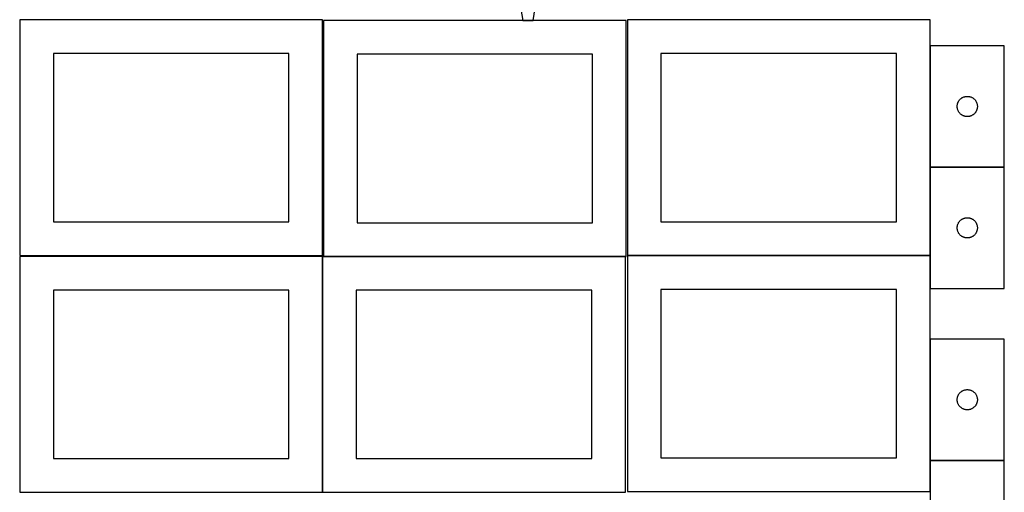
# Model space of a CAD drawing. Header units: millimetres. Extents: x 7 to 1493, y 7 to 2993.
# Tile 4 of 14: x 7 to 1470, y 1411 to 2113. Entities that reach past the tile are written whole.
import ezdxf

# ---------------------------------------------------------------- set-up
doc = ezdxf.new("R2010")
doc.units = ezdxf.units.MM
doc.layers.add('COMMON', color=5, linetype='CONTINUOUS', true_color=0x0000ff)
doc.layers.add('CUT', color=7, linetype='CONTINUOUS', true_color=0x000000)

msp = doc.modelspace()

# ---------------------------------------------------------------- linework, layer by layer
at = {"layer": 'COMMON'}
for p, q in [((306.546813, 2112.923826), (6.546813, 2112.923826)), ((1209.574234, 2112.923826), (909.574234, 2112.923826)), ((1359.674234, 2074.177481), (1359.674234, 1894.177481)), ((1359.674234, 1893.97748), (1359.674234, 1762.823825)), ((1359.774235, 1894.07748), (1469.774235, 1894.07748)), ((456.624736, 1411.364303), (456.624736, 1761.299045)), ((906.724736, 1761.464304), (457.949316, 1761.464304)), ((1359.574234, 1762.723825), (909.574234, 1762.723825)), ((1359.674234, 1762.623824), (1359.674234, 1713.97748)), ((1359.674234, 1638.722963), (1359.674234, 1458.722963)), ((1359.674234, 1458.522962), (1359.674234, 1412.623824)), ((1469.774235, 1458.622963), (1359.774235, 1458.622963))]:
    msp.add_line(p, q, dxfattribs=at)
at = {"layer": 'CUT'}
for p, q in [((749.047245, 2143.175724), (754.403867, 2111.866279)), ((769.789556, 2111.971658), (774.716811, 2143.351538)), ((456.524735, 2112.823825), (6.524735, 2112.823825)), ((6.524735, 2112.823825), (6.524735, 1762.823825)), ((456.524735, 1762.823825), (456.524735, 2112.823825)), ((907.949316, 2111.564304), (457.949316, 2111.564304)), ((457.949316, 2111.564304), (457.949316, 1761.564304)), ((754.403867, 2111.866279), (769.789556, 2111.971658)), ((907.949316, 1761.564304), (907.949316, 2111.564304)), ((1359.574234, 2112.823825), (909.574234, 2112.823825)), ((909.574234, 2112.823825), (909.574234, 1762.823825)), ((1359.574234, 1762.823825), (1359.574234, 2112.823825)), ((1469.774235, 2074.177481), (1359.774235, 2074.177481)), ((1359.774235, 2074.177481), (1359.774235, 1894.177481)), ((1469.774235, 1894.177481), (1469.774235, 2074.177481)), ((406.524735, 2062.823825), (56.524735, 2062.823825)), ((56.524735, 2062.823825), (56.524735, 1812.823825)), ((406.524735, 1812.823825), (406.524735, 2062.823825)), ((857.949316, 2061.564304), (507.949316, 2061.564304)), ((507.949316, 2061.564304), (507.949316, 1811.564304)), ((857.949316, 1811.564304), (857.949316, 2061.564304)), ((1309.574234, 2062.823825), (959.574234, 2062.823825)), ((959.574234, 2062.823825), (959.574234, 1812.823825)), ((1309.574234, 1812.823825), (1309.574234, 2062.823825)), ((1400.879376, 1989.828399), (1401.188701, 1990.536197)), ((1401.188701, 1990.536197), (1401.534053, 1991.227132)), ((1401.534053, 1991.227132), (1401.914516, 1991.899373)), ((1401.914516, 1991.899373), (1402.32908, 1992.551137)), ((1402.32908, 1992.551137), (1402.776646, 1993.180695)), ((1402.776646, 1993.180695), (1403.256028, 1993.786379)), ((1403.256028, 1993.786379), (1403.765955, 1994.366581)), ((1403.765955, 1994.366581), (1404.305073, 1994.919764)), ((1404.305073, 1994.919764), (1404.871953, 1995.44446)), ((1404.871953, 1995.44446), (1405.465093, 1995.939278)), ((1405.465093, 1995.939278), (1406.082919, 1996.402906)), ((1406.082919, 1996.402906), (1406.723792, 1996.834114)), ((1406.723792, 1996.834114), (1407.386014, 1997.23176)), ((1407.386014, 1997.23176), (1408.067828, 1997.594787)), ((1408.067828, 1997.594787), (1408.767427, 1997.922235)), ((1408.767427, 1997.922235), (1409.482954, 1998.213233)), ((1409.482954, 1998.213233), (1410.212513, 1998.467012)), ((1410.212513, 1998.467012), (1410.954168, 1998.682897)), ((1410.954168, 1998.682897), (1411.705954, 1998.860316)), ((1411.705954, 1998.860316), (1412.465876, 1998.998799)), ((1412.465876, 1998.998799), (1413.23192, 1999.097979)), ((1413.23192, 1999.097979), (1414.002054, 1999.157592)), ((1414.002054, 1999.157592), (1414.774235, 1999.177481)), ((1414.774235, 1999.177481), (1415.546416, 1999.157592)), ((1415.546416, 1999.157592), (1416.31655, 1999.097979)), ((1416.31655, 1999.097979), (1417.082594, 1998.998799)), ((1417.082594, 1998.998799), (1417.842516, 1998.860316)), ((1417.842516, 1998.860316), (1418.594302, 1998.682897)), ((1418.594302, 1998.682897), (1419.335958, 1998.467012)), ((1419.335958, 1998.467012), (1420.065516, 1998.213233)), ((1420.065516, 1998.213233), (1420.781044, 1997.922235)), ((1420.781044, 1997.922235), (1421.480642, 1997.594787)), ((1421.480642, 1997.594787), (1422.162456, 1997.23176)), ((1422.162456, 1997.23176), (1422.824678, 1996.834114)), ((1422.824678, 1996.834114), (1423.465552, 1996.402906)), ((1423.465552, 1996.402906), (1424.083377, 1995.939278)), ((1424.083377, 1995.939278), (1424.676517, 1995.44446)), ((1424.676517, 1995.44446), (1425.243397, 1994.919764)), ((1425.243397, 1994.919764), (1425.782516, 1994.366581)), ((1425.782516, 1994.366581), (1426.292442, 1993.786379)), ((1426.292442, 1993.786379), (1426.771824, 1993.180695)), ((1426.771824, 1993.180695), (1427.21939, 1992.551137)), ((1427.21939, 1992.551137), (1427.633955, 1991.899373)), ((1427.633955, 1991.899373), (1428.014417, 1991.227132)), ((1428.014417, 1991.227132), (1428.359769, 1990.536197)), ((1428.359769, 1990.536197), (1428.669095, 1989.828399)), ((1399.779208, 1984.5637), (1399.818972, 1985.335113)), ((1399.779208, 1983.791262), (1399.779208, 1984.5637)), ((1399.818972, 1983.019849), (1399.779208, 1983.791262)), ((1399.818972, 1985.335113), (1399.898395, 1986.103456)), ((1399.898395, 1982.251506), (1399.818972, 1983.019849)), ((1399.898395, 1986.103456), (1400.017266, 1986.866692)), ((1400.017266, 1981.48827), (1399.898395, 1982.251506)), ((1400.017266, 1986.866692), (1400.17527, 1987.622797)), ((1400.17527, 1980.732165), (1400.017266, 1981.48827)), ((1400.17527, 1987.622797), (1400.371987, 1988.369766)), ((1400.371987, 1979.985196), (1400.17527, 1980.732165)), ((1400.371987, 1988.369766), (1400.606897, 1989.105617)), ((1400.606897, 1979.249345), (1400.371987, 1979.985196)), ((1400.606897, 1989.105617), (1400.879376, 1989.828399)), ((1400.879376, 1978.526563), (1400.606897, 1979.249345)), ((1401.188701, 1977.818765), (1400.879376, 1978.526563)), ((1401.534053, 1977.12783), (1401.188701, 1977.818765)), ((1401.914516, 1976.455589), (1401.534053, 1977.12783)), ((1402.32908, 1975.803825), (1401.914516, 1976.455589)), ((1402.776646, 1975.174267), (1402.32908, 1975.803825)), ((1427.21939, 1975.803825), (1426.771824, 1975.174267)), ((1427.633955, 1976.455589), (1427.21939, 1975.803825)), ((1428.014417, 1977.12783), (1427.633955, 1976.455589)), ((1428.359769, 1977.818765), (1428.014417, 1977.12783)), ((1428.669095, 1978.526563), (1428.359769, 1977.818765)), ((1428.669095, 1989.828399), (1428.941574, 1989.105617)), ((1428.941574, 1979.249345), (1428.669095, 1978.526563)), ((1428.941574, 1989.105617), (1429.176483, 1988.369766)), ((1429.176483, 1979.985196), (1428.941574, 1979.249345)), ((1429.176483, 1988.369766), (1429.373201, 1987.622797)), ((1429.373201, 1980.732165), (1429.176483, 1979.985196)), ((1429.373201, 1987.622797), (1429.531204, 1986.866692)), ((1429.531204, 1981.48827), (1429.373201, 1980.732165)), ((1429.531204, 1986.866692), (1429.650075, 1986.103456)), ((1429.650075, 1982.251506), (1429.531204, 1981.48827)), ((1429.650075, 1986.103456), (1429.729498, 1985.335113)), ((1429.729498, 1983.019849), (1429.650075, 1982.251506)), ((1429.729498, 1985.335113), (1429.769262, 1984.5637)), ((1429.769262, 1983.791262), (1429.729498, 1983.019849)), ((1429.769262, 1984.5637), (1429.769262, 1983.791262)), ((1403.256028, 1974.568583), (1402.776646, 1975.174267)), ((1403.765955, 1973.988381), (1403.256028, 1974.568583)), ((1404.305073, 1973.435198), (1403.765955, 1973.988381)), ((1404.871953, 1972.910502), (1404.305073, 1973.435198)), ((1405.465093, 1972.415684), (1404.871953, 1972.910502)), ((1406.082919, 1971.952056), (1405.465093, 1972.415684)), ((1406.723792, 1971.520848), (1406.082919, 1971.952056)), ((1407.386014, 1971.123202), (1406.723792, 1971.520848)), ((1408.067828, 1970.760175), (1407.386014, 1971.123202)), ((1408.767427, 1970.432727), (1408.067828, 1970.760175)), ((1409.482954, 1970.141729), (1408.767427, 1970.432727)), ((1410.212513, 1969.88795), (1409.482954, 1970.141729)), ((1410.954168, 1969.672065), (1410.212513, 1969.88795)), ((1411.705954, 1969.494646), (1410.954168, 1969.672065)), ((1412.465876, 1969.356163), (1411.705954, 1969.494646)), ((1413.23192, 1969.256983), (1412.465876, 1969.356163)), ((1414.002054, 1969.19737), (1413.23192, 1969.256983)), ((1414.774235, 1969.177481), (1414.002054, 1969.19737)), ((1415.546416, 1969.19737), (1414.774235, 1969.177481)), ((1416.31655, 1969.256983), (1415.546416, 1969.19737)), ((1417.082594, 1969.356163), (1416.31655, 1969.256983)), ((1417.842516, 1969.494646), (1417.082594, 1969.356163)), ((1418.594302, 1969.672065), (1417.842516, 1969.494646)), ((1419.335958, 1969.88795), (1418.594302, 1969.672065)), ((1420.065516, 1970.141729), (1419.335958, 1969.88795)), ((1420.781044, 1970.432727), (1420.065516, 1970.141729)), ((1421.480642, 1970.760175), (1420.781044, 1970.432727)), ((1422.162456, 1971.123202), (1421.480642, 1970.760175)), ((1422.824678, 1971.520848), (1422.162456, 1971.123202)), ((1423.465552, 1971.952056), (1422.824678, 1971.520848)), ((1424.083377, 1972.415684), (1423.465552, 1971.952056)), ((1424.676517, 1972.910502), (1424.083377, 1972.415684)), ((1425.243397, 1973.435198), (1424.676517, 1972.910502)), ((1425.782516, 1973.988381), (1425.243397, 1973.435198)), ((1426.292442, 1974.568583), (1425.782516, 1973.988381)), ((1426.771824, 1975.174267), (1426.292442, 1974.568583)), ((1359.774235, 1894.177481), (1469.774235, 1894.177481)), ((1469.774235, 1893.97748), (1359.774235, 1893.97748)), ((1359.774235, 1893.97748), (1359.774235, 1713.97748)), ((1469.774235, 1713.97748), (1469.774235, 1893.97748)), ((1403.765955, 1814.16658), (1404.305073, 1814.719763)), ((1404.305073, 1814.719763), (1404.871953, 1815.244459)), ((1404.871953, 1815.244459), (1405.465093, 1815.739277)), ((1405.465093, 1815.739277), (1406.082919, 1816.202905)), ((1406.082919, 1816.202905), (1406.723792, 1816.634113)), ((1406.723792, 1816.634113), (1407.386014, 1817.031759)), ((1407.386014, 1817.031759), (1408.067828, 1817.394786)), ((1408.067828, 1817.394786), (1408.767427, 1817.722234)), ((1408.767427, 1817.722234), (1409.482954, 1818.013232)), ((1409.482954, 1818.013232), (1410.212513, 1818.267011)), ((1410.212513, 1818.267011), (1410.954168, 1818.482896)), ((1410.954168, 1818.482896), (1411.705954, 1818.660315)), ((1411.705954, 1818.660315), (1412.465876, 1818.798798)), ((1412.465876, 1818.798798), (1413.23192, 1818.897978)), ((1413.23192, 1818.897978), (1414.002054, 1818.957591)), ((1414.002054, 1818.957591), (1414.774235, 1818.97748)), ((1414.774235, 1818.97748), (1415.546416, 1818.957591)), ((1415.546416, 1818.957591), (1416.31655, 1818.897978)), ((1416.31655, 1818.897978), (1417.082594, 1818.798798)), ((1417.082594, 1818.798798), (1417.842516, 1818.660315)), ((1417.842516, 1818.660315), (1418.594302, 1818.482896)), ((1418.594302, 1818.482896), (1419.335958, 1818.267011)), ((1419.335958, 1818.267011), (1420.065516, 1818.013232)), ((1420.065516, 1818.013232), (1420.781044, 1817.722234)), ((1420.781044, 1817.722234), (1421.480642, 1817.394786)), ((1421.480642, 1817.394786), (1422.162456, 1817.031759)), ((1422.162456, 1817.031759), (1422.824678, 1816.634113)), ((1422.824678, 1816.634113), (1423.465552, 1816.202905)), ((1423.465552, 1816.202905), (1424.083377, 1815.739277)), ((1424.083377, 1815.739277), (1424.676517, 1815.244459)), ((1424.676517, 1815.244459), (1425.243397, 1814.719763)), ((1425.243397, 1814.719763), (1425.782516, 1814.16658)), ((56.524735, 1812.823825), (406.524735, 1812.823825)), ((507.949316, 1811.564304), (857.949316, 1811.564304)), ((959.574234, 1812.823825), (1309.574234, 1812.823825)), ((1399.779208, 1804.363699), (1399.818972, 1805.135112)), ((1399.779208, 1803.591261), (1399.779208, 1804.363699)), ((1399.818972, 1802.819848), (1399.779208, 1803.591261)), ((1399.818972, 1805.135112), (1399.898395, 1805.903455)), ((1399.898395, 1802.051505), (1399.818972, 1802.819848)), ((1399.898395, 1805.903455), (1400.017266, 1806.666691)), ((1400.017266, 1801.288269), (1399.898395, 1802.051505)), ((1400.017266, 1806.666691), (1400.17527, 1807.422796)), ((1400.17527, 1800.532164), (1400.017266, 1801.288269)), ((1400.17527, 1807.422796), (1400.371987, 1808.169765)), ((1400.371987, 1799.785195), (1400.17527, 1800.532164)), ((1400.371987, 1808.169765), (1400.606897, 1808.905616)), ((1400.606897, 1808.905616), (1400.879376, 1809.628398)), ((1400.879376, 1809.628398), (1401.188701, 1810.336196)), ((1401.188701, 1810.336196), (1401.534053, 1811.027131)), ((1401.534053, 1811.027131), (1401.914516, 1811.699372)), ((1401.914516, 1811.699372), (1402.32908, 1812.351136)), ((1402.32908, 1812.351136), (1402.776646, 1812.980694)), ((1402.776646, 1812.980694), (1403.256028, 1813.586378)), ((1403.256028, 1813.586378), (1403.765955, 1814.16658)), ((1425.782516, 1814.16658), (1426.292442, 1813.586378)), ((1426.292442, 1813.586378), (1426.771824, 1812.980694)), ((1426.771824, 1812.980694), (1427.21939, 1812.351136)), ((1427.21939, 1812.351136), (1427.633955, 1811.699372)), ((1427.633955, 1811.699372), (1428.014417, 1811.027131)), ((1428.014417, 1811.027131), (1428.359769, 1810.336196)), ((1428.359769, 1810.336196), (1428.669095, 1809.628398)), ((1428.669095, 1809.628398), (1428.941574, 1808.905616)), ((1428.941574, 1808.905616), (1429.176483, 1808.169765)), ((1429.176483, 1808.169765), (1429.373201, 1807.422796)), ((1429.373201, 1800.532164), (1429.176483, 1799.785195)), ((1429.373201, 1807.422796), (1429.531204, 1806.666691)), ((1429.531204, 1801.288269), (1429.373201, 1800.532164)), ((1429.531204, 1806.666691), (1429.650075, 1805.903455)), ((1429.650075, 1802.051505), (1429.531204, 1801.288269)), ((1429.650075, 1805.903455), (1429.729498, 1805.135112)), ((1429.729498, 1802.819848), (1429.650075, 1802.051505)), ((1429.729498, 1805.135112), (1429.769262, 1804.363699)), ((1429.769262, 1803.591261), (1429.729498, 1802.819848)), ((1429.769262, 1804.363699), (1429.769262, 1803.591261)), ((1400.606897, 1799.049344), (1400.371987, 1799.785195)), ((1400.879376, 1798.326562), (1400.606897, 1799.049344)), ((1401.188701, 1797.618764), (1400.879376, 1798.326562)), ((1401.534053, 1796.927829), (1401.188701, 1797.618764)), ((1401.914516, 1796.255588), (1401.534053, 1796.927829)), ((1402.32908, 1795.603824), (1401.914516, 1796.255588)), ((1402.776646, 1794.974266), (1402.32908, 1795.603824)), ((1403.256028, 1794.368582), (1402.776646, 1794.974266)), ((1403.765955, 1793.78838), (1403.256028, 1794.368582)), ((1404.305073, 1793.235197), (1403.765955, 1793.78838)), ((1404.871953, 1792.710501), (1404.305073, 1793.235197)), ((1405.465093, 1792.215683), (1404.871953, 1792.710501)), ((1406.082919, 1791.752055), (1405.465093, 1792.215683)), ((1406.723792, 1791.320847), (1406.082919, 1791.752055)), ((1407.386014, 1790.923201), (1406.723792, 1791.320847)), ((1408.067828, 1790.560174), (1407.386014, 1790.923201)), ((1408.767427, 1790.232726), (1408.067828, 1790.560174)), ((1409.482954, 1789.941728), (1408.767427, 1790.232726)), ((1410.212513, 1789.687949), (1409.482954, 1789.941728)), ((1410.954168, 1789.472064), (1410.212513, 1789.687949)), ((1411.705954, 1789.294645), (1410.954168, 1789.472064)), ((1412.465876, 1789.156162), (1411.705954, 1789.294645)), ((1413.23192, 1789.056982), (1412.465876, 1789.156162)), ((1414.002054, 1788.997369), (1413.23192, 1789.056982)), ((1414.774235, 1788.97748), (1414.002054, 1788.997369)), ((1415.546416, 1788.997369), (1414.774235, 1788.97748)), ((1416.31655, 1789.056982), (1415.546416, 1788.997369)), ((1417.082594, 1789.156162), (1416.31655, 1789.056982)), ((1417.842516, 1789.294645), (1417.082594, 1789.156162)), ((1418.594302, 1789.472064), (1417.842516, 1789.294645)), ((1419.335958, 1789.687949), (1418.594302, 1789.472064)), ((1420.065516, 1789.941728), (1419.335958, 1789.687949)), ((1420.781044, 1790.232726), (1420.065516, 1789.941728)), ((1421.480642, 1790.560174), (1420.781044, 1790.232726)), ((1422.162456, 1790.923201), (1421.480642, 1790.560174)), ((1422.824678, 1791.320847), (1422.162456, 1790.923201)), ((1423.465552, 1791.752055), (1422.824678, 1791.320847)), ((1424.083377, 1792.215683), (1423.465552, 1791.752055)), ((1424.676517, 1792.710501), (1424.083377, 1792.215683)), ((1425.243397, 1793.235197), (1424.676517, 1792.710501)), ((1425.782516, 1793.78838), (1425.243397, 1793.235197)), ((1426.292442, 1794.368582), (1425.782516, 1793.78838)), ((1426.771824, 1794.974266), (1426.292442, 1794.368582)), ((1427.21939, 1795.603824), (1426.771824, 1794.974266)), ((1427.633955, 1796.255588), (1427.21939, 1795.603824)), ((1428.014417, 1796.927829), (1427.633955, 1796.255588)), ((1428.359769, 1797.618764), (1428.014417, 1796.927829)), ((1428.669095, 1798.326562), (1428.359769, 1797.618764)), ((1428.941574, 1799.049344), (1428.669095, 1798.326562)), ((1429.176483, 1799.785195), (1428.941574, 1799.049344)), ((6.524735, 1762.823825), (456.524735, 1762.823825)), ((456.524735, 1761.299045), (6.524735, 1761.299045)), ((6.524735, 1761.299045), (6.524735, 1411.299045)), ((456.524735, 1411.299045), (456.524735, 1761.299045)), ((906.724736, 1761.364303), (456.724736, 1761.364303)), ((456.724736, 1761.364303), (456.724736, 1411.364303)), ((457.949316, 1761.564304), (907.949316, 1761.564304)), ((906.724736, 1411.364303), (906.724736, 1761.364303)), ((909.574234, 1762.823825), (1359.574234, 1762.823825)), ((1359.574234, 1762.623824), (909.574234, 1762.623824)), ((909.574234, 1762.623824), (909.574234, 1412.623824)), ((1359.574234, 1412.623824), (1359.574234, 1762.623824)), ((1309.574234, 1712.623824), (959.574234, 1712.623824)), ((959.574234, 1712.623824), (959.574234, 1462.623824)), ((1309.574234, 1462.623824), (1309.574234, 1712.623824)), ((1359.774235, 1713.97748), (1469.774235, 1713.97748)), ((406.524735, 1711.299045), (56.524735, 1711.299045)), ((56.524735, 1711.299045), (56.524735, 1461.299045)), ((406.524735, 1461.299045), (406.524735, 1711.299045)), ((856.724736, 1711.364303), (506.724736, 1711.364303)), ((506.724736, 1711.364303), (506.724736, 1461.364303)), ((856.724736, 1461.364303), (856.724736, 1711.364303)), ((1469.774235, 1638.722963), (1359.774235, 1638.722963)), ((1359.774235, 1638.722963), (1359.774235, 1458.722963)), ((1469.774235, 1458.722963), (1469.774235, 1638.722963)), ((1399.898395, 1550.648939), (1400.017266, 1551.412175)), ((1400.017266, 1551.412175), (1400.17527, 1552.16828)), ((1400.17527, 1552.16828), (1400.371987, 1552.915248)), ((1400.371987, 1552.915248), (1400.606897, 1553.651099)), ((1400.606897, 1553.651099), (1400.879376, 1554.373882)), ((1400.879376, 1554.373882), (1401.188701, 1555.081679)), ((1401.188701, 1555.081679), (1401.534053, 1555.772615)), ((1401.534053, 1555.772615), (1401.914516, 1556.444855)), ((1401.914516, 1556.444855), (1402.32908, 1557.096619)), ((1402.32908, 1557.096619), (1402.776646, 1557.726178)), ((1402.776646, 1557.726178), (1403.256028, 1558.331861)), ((1403.256028, 1558.331861), (1403.765955, 1558.912063)), ((1403.765955, 1558.912063), (1404.305073, 1559.465246)), ((1404.305073, 1559.465246), (1404.871953, 1559.989942)), ((1404.871953, 1559.989942), (1405.465093, 1560.484761)), ((1405.465093, 1560.484761), (1406.082919, 1560.948388)), ((1406.082919, 1560.948388), (1406.723792, 1561.379597)), ((1406.723792, 1561.379597), (1407.386014, 1561.777242)), ((1407.386014, 1561.777242), (1408.067828, 1562.14027)), ((1408.067828, 1562.14027), (1408.767427, 1562.467717)), ((1408.767427, 1562.467717), (1409.482954, 1562.758716)), ((1409.482954, 1562.758716), (1410.212513, 1563.012494)), ((1410.212513, 1563.012494), (1410.954168, 1563.228379)), ((1410.954168, 1563.228379), (1411.705954, 1563.405799)), ((1411.705954, 1563.405799), (1412.465876, 1563.544282)), ((1412.465876, 1563.544282), (1413.23192, 1563.643462)), ((1413.23192, 1563.643462), (1414.002054, 1563.703075)), ((1414.002054, 1563.703075), (1414.774235, 1563.722963)), ((1414.774235, 1563.722963), (1415.546416, 1563.703075)), ((1415.546416, 1563.703075), (1416.31655, 1563.643462)), ((1416.31655, 1563.643462), (1417.082594, 1563.544282)), ((1417.082594, 1563.544282), (1417.842516, 1563.405799)), ((1417.842516, 1563.405799), (1418.594302, 1563.228379)), ((1418.594302, 1563.228379), (1419.335958, 1563.012494)), ((1419.335958, 1563.012494), (1420.065516, 1562.758716)), ((1420.065516, 1562.758716), (1420.781044, 1562.467717)), ((1420.781044, 1562.467717), (1421.480642, 1562.14027)), ((1421.480642, 1562.14027), (1422.162456, 1561.777242)), ((1422.162456, 1561.777242), (1422.824678, 1561.379597)), ((1422.824678, 1561.379597), (1423.465552, 1560.948388)), ((1423.465552, 1560.948388), (1424.083377, 1560.484761)), ((1424.083377, 1560.484761), (1424.676517, 1559.989942)), ((1424.676517, 1559.989942), (1425.243397, 1559.465246)), ((1425.243397, 1559.465246), (1425.782516, 1558.912063)), ((1425.782516, 1558.912063), (1426.292442, 1558.331861)), ((1426.292442, 1558.331861), (1426.771824, 1557.726178)), ((1426.771824, 1557.726178), (1427.21939, 1557.096619)), ((1427.21939, 1557.096619), (1427.633955, 1556.444855)), ((1427.633955, 1556.444855), (1428.014417, 1555.772615)), ((1428.014417, 1555.772615), (1428.359769, 1555.081679)), ((1428.359769, 1555.081679), (1428.669095, 1554.373882)), ((1428.669095, 1554.373882), (1428.941574, 1553.651099)), ((1428.941574, 1553.651099), (1429.176483, 1552.915248)), ((1429.176483, 1552.915248), (1429.373201, 1552.16828)), ((1429.373201, 1552.16828), (1429.531204, 1551.412175)), ((1429.531204, 1551.412175), (1429.650075, 1550.648939)), ((1399.779208, 1549.109182), (1399.818972, 1549.880595)), ((1399.779208, 1548.336745), (1399.779208, 1549.109182)), ((1399.818972, 1547.565331), (1399.779208, 1548.336745)), ((1399.818972, 1549.880595), (1399.898395, 1550.648939)), ((1399.898395, 1546.796988), (1399.818972, 1547.565331)), ((1400.017266, 1546.033752), (1399.898395, 1546.796988)), ((1400.17527, 1545.277647), (1400.017266, 1546.033752)), ((1400.371987, 1544.530679), (1400.17527, 1545.277647)), ((1400.606897, 1543.794828), (1400.371987, 1544.530679)), ((1400.879376, 1543.072045), (1400.606897, 1543.794828)), ((1401.188701, 1542.364248), (1400.879376, 1543.072045)), ((1401.534053, 1541.673312), (1401.188701, 1542.364248)), ((1401.914516, 1541.001071), (1401.534053, 1541.673312)), ((1402.32908, 1540.349308), (1401.914516, 1541.001071)), ((1402.776646, 1539.719749), (1402.32908, 1540.349308)), ((1403.256028, 1539.114066), (1402.776646, 1539.719749)), ((1403.765955, 1538.533863), (1403.256028, 1539.114066)), ((1404.305073, 1537.980681), (1403.765955, 1538.533863)), ((1404.871953, 1537.455984), (1404.305073, 1537.980681)), ((1405.465093, 1536.961166), (1404.871953, 1537.455984)), ((1406.082919, 1536.497538), (1405.465093, 1536.961166)), ((1406.723792, 1536.06633), (1406.082919, 1536.497538)), ((1423.465552, 1536.497538), (1422.824678, 1536.06633)), ((1424.083377, 1536.961166), (1423.465552, 1536.497538)), ((1424.676517, 1537.455984), (1424.083377, 1536.961166)), ((1425.243397, 1537.980681), (1424.676517, 1537.455984)), ((1425.782516, 1538.533863), (1425.243397, 1537.980681)), ((1426.292442, 1539.114066), (1425.782516, 1538.533863)), ((1426.771824, 1539.719749), (1426.292442, 1539.114066)), ((1427.21939, 1540.349308), (1426.771824, 1539.719749)), ((1427.633955, 1541.001071), (1427.21939, 1540.349308)), ((1428.014417, 1541.673312), (1427.633955, 1541.001071)), ((1428.359769, 1542.364248), (1428.014417, 1541.673312)), ((1428.669095, 1543.072045), (1428.359769, 1542.364248)), ((1428.941574, 1543.794828), (1428.669095, 1543.072045)), ((1429.176483, 1544.530679), (1428.941574, 1543.794828)), ((1429.373201, 1545.277647), (1429.176483, 1544.530679)), ((1429.531204, 1546.033752), (1429.373201, 1545.277647)), ((1429.650075, 1546.796988), (1429.531204, 1546.033752)), ((1429.650075, 1550.648939), (1429.729498, 1549.880595)), ((1429.729498, 1547.565331), (1429.650075, 1546.796988)), ((1429.729498, 1549.880595), (1429.769262, 1549.109182)), ((1429.769262, 1548.336745), (1429.729498, 1547.565331)), ((1429.769262, 1549.109182), (1429.769262, 1548.336745)), ((1407.386014, 1535.668685), (1406.723792, 1536.06633)), ((1408.067828, 1535.305657), (1407.386014, 1535.668685)), ((1408.767427, 1534.97821), (1408.067828, 1535.305657)), ((1409.482954, 1534.687211), (1408.767427, 1534.97821)), ((1410.212513, 1534.433433), (1409.482954, 1534.687211)), ((1410.954168, 1534.217548), (1410.212513, 1534.433433)), ((1411.705954, 1534.040128), (1410.954168, 1534.217548)), ((1412.465876, 1533.901645), (1411.705954, 1534.040128)), ((1413.23192, 1533.802465), (1412.465876, 1533.901645)), ((1414.002054, 1533.742852), (1413.23192, 1533.802465)), ((1414.774235, 1533.722963), (1414.002054, 1533.742852)), ((1415.546416, 1533.742852), (1414.774235, 1533.722963)), ((1416.31655, 1533.802465), (1415.546416, 1533.742852)), ((1417.082594, 1533.901645), (1416.31655, 1533.802465)), ((1417.842516, 1534.040128), (1417.082594, 1533.901645)), ((1418.594302, 1534.217548), (1417.842516, 1534.040128)), ((1419.335958, 1534.433433), (1418.594302, 1534.217548)), ((1420.065516, 1534.687211), (1419.335958, 1534.433433)), ((1420.781044, 1534.97821), (1420.065516, 1534.687211)), ((1421.480642, 1535.305657), (1420.781044, 1534.97821)), ((1422.162456, 1535.668685), (1421.480642, 1535.305657)), ((1422.824678, 1536.06633), (1422.162456, 1535.668685)), ((56.524735, 1461.299045), (406.524735, 1461.299045)), ((506.724736, 1461.364303), (856.724736, 1461.364303)), ((959.574234, 1462.623824), (1309.574234, 1462.623824)), ((1359.774235, 1458.722963), (1469.774235, 1458.722963)), ((1469.774235, 1458.522962), (1359.774235, 1458.522962)), ((1359.774235, 1458.522962), (1359.774235, 1278.522962)), ((1469.774235, 1278.522962), (1469.774235, 1458.522962)), ((6.524735, 1411.299045), (456.524735, 1411.299045)), ((456.724736, 1411.364303), (906.724736, 1411.364303)), ((909.574234, 1412.623824), (1359.574234, 1412.623824))]:
    msp.add_line(p, q, dxfattribs=at)

doc.saveas('drawing.dxf')
